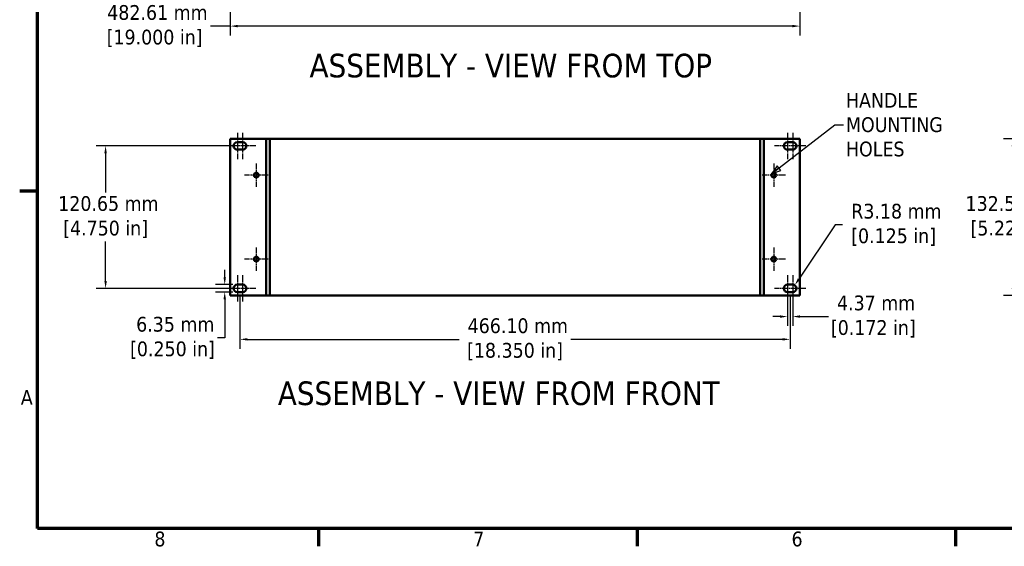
# Model space of a CAD drawing. Header units: millimetres. Extents: x 6 to 2153, y 38 to 1359.
# Tile 1 of 10: x 17 to 851, y 48 to 494. Entities that reach past the tile are written whole.
import ezdxf

# ---------------------------------------------------------------- set-up
doc = ezdxf.new("R2010")
doc.units = ezdxf.units.MM
doc.header["$LTSCALE"] = 2.5
doc.linetypes.add('CHAIN', pattern=[0.7087, 0.4724, -0.0591, 0.1181, -0.0591])
for name, color, linetype, lineweight in [('Border (ANSI)', 7, 'Continuous', 70), ('Center Mark (ANSI)', 7, 'Continuous', 25), ('Dimension (ANSI)', 7, 'Continuous', 25), ('Symbol (ANSI)', 7, 'Continuous', 25), ('Visible (ANSI)', 7, 'Continuous', 50)]:
    doc.layers.add(name, color=color, linetype=linetype, lineweight=lineweight)
doc.styles.add('Label Text (ANSI)', font='tahoma.ttf')
doc.styles.add('Note Text (ANSI)', font='tahoma.ttf')
doc.dimstyles.new('Default - mm (ANSI)', dxfattribs={"dimscale": 2.5, "dimtxt": 5, "dimasz": 2.5, "dimexe": 3.175, "dimexo": 1.6002, "dimgap": 0.8, "dimtad": 0, "dimtih": 1, "dimtoh": 1, "dimrnd": 1e-08, "dimzin": 0, "dimdsep": 46, "dimtxsty": 'Note Text (ANSI)', "dimcen": 0.09, "dimdle": 10, "dimclrd": 256, "dimclre": 256, "dimclrt": 256, "dimadec": 1, "dimazin": 0, "dimtfac": 0.6096, "dimtofl": 0, "dimtmove": 0, "dimatfit": 3, "dimldrblk": 'Filled-1', "dimfxl": 1, "dimtolj": 1, "dimtzin": 0, "dimlwd": -1, "dimlwe": -1, "dimarcsym": 0})
doc.dimstyles.new('Default - mm (ANSI)$7', dxfattribs={"dimscale": 2.5, "dimtxt": 5, "dimasz": 3, "dimexe": 3.175, "dimexo": 1.6002, "dimgap": 0.8, "dimtad": 0, "dimtih": 1, "dimtoh": 1, "dimrnd": 1e-08, "dimzin": 0, "dimdsep": 46, "dimtxsty": 'Note Text (ANSI)', "dimcen": 0.09, "dimdle": 10, "dimclrd": 256, "dimclre": 256, "dimclrt": 256, "dimadec": 1, "dimazin": 0, "dimtfac": 0.6096, "dimtofl": 0, "dimtmove": 0, "dimatfit": 3, "dimldrblk": 'Filled-1', "dimfxl": 1, "dimtolj": 1, "dimtzin": 0, "dimlwd": -1, "dimlwe": -1, "dimarcsym": 0})

# ---------------------------------------------------------------- blocks, each defined once
blk = doc.blocks.new('Borders Default Border')
at = {"layer": 'Border (ANSI)'}
for p, q in [((12.7, 139.7), (6.68, 139.7)), ((107.95, 25.4), (107.95, 19.38)), ((215.9, 25.4), (215.9, 19.38)), ((323.85, 25.4), (323.85, 19.38))]:
    blk.add_line(p, q, dxfattribs=at)
at = {"layer": 'Border (ANSI)', "flags": 128}
blk.add_lwpolyline([(12.7, 25.4), (12.7, 533.4), (850.9, 533.4), (850.9, 25.4), (12.7, 25.4)], dxfattribs=at)
at = {"layer": 'Border (ANSI)', "char_height": 5, "attachment_point": 7, "style": 'Note Text (ANSI)'}
for s, insert in [('A', (7.06, 67.35)), ('8', (52.34, 19.27)), ('7', (160.38, 19.38)), ('6', (268.28, 19.28))]:
    blk.add_mtext(s, dxfattribs=dict(at, insert=insert))
blk = doc.blocks.new('*D11')
at = {"layer": 'Defpoints', "color": 0, "transparency": 16777216}
for p in [(928.27, 393.5), (858.27, 260.92), (928.27, 260.92)]:
    blk.add_point(p, dxfattribs=at)
at = {"layer": 'Dimension (ANSI)', "transparency": 16777216}
for p, q in [((924.27, 393.5), (850.33, 393.5)), ((858.27, 387.25), (858.27, 347.93)), ((858.27, 267.17), (858.27, 306.49)), ((924.27, 260.92), (850.33, 260.92))]:
    blk.add_line(p, q, dxfattribs=at)
for points in [[(857.23, 387.25), (859.31, 387.25), (858.27, 393.5)], [(857.23, 267.17), (859.31, 267.17), (858.27, 260.92)]]:
    blk.add_solid(points, dxfattribs=at)
at = {"layer": 'Dimension (ANSI)', "transparency": 16777216, "insert": (858.27, 327.21), "char_height": 12.5, "attachment_point": 5, "style": 'Note Text (ANSI)'}
blk.add_mtext('\\A1; 132.59 mm\\P[5.220 in]', dxfattribs=at)
blk = doc.blocks.new('Filled-1')
at = {"color": 0}
for p, q in [((0, 0), (-1, 0.33)), ((-1, 0.33), (-1, -0.33)), ((-1, 0), (0, 0)), ((-1, -0.33), (0, 0))]:
    blk.add_line(p, q, dxfattribs=at)
at = {"color": 0, "flags": 128}
blk.add_lwpolyline([(-1, -0.33), (0, 0), (-1, 0.33), (-1, -0.33)], dxfattribs=at)
at = {"color": 0}
blk.add_solid([(-1, -0.33), (0, 0), (-1, 0.33), (-1, -0.33)], dxfattribs=at)
blk = doc.blocks.new('*D12')
at = {"layer": 'Defpoints', "color": 0, "transparency": 16777216}
for p in [(203.36, 263.72), (669.46, 263.72), (203.36, 223.72)]:
    blk.add_point(p, dxfattribs=at)
at = {"layer": 'Dimension (ANSI)', "transparency": 16777216}
for p, q in [((203.36, 259.72), (203.36, 215.78)), ((669.46, 259.72), (669.46, 215.78)), ((209.61, 223.72), (389.07, 223.72)), ((663.21, 223.72), (483.75, 223.72))]:
    blk.add_line(p, q, dxfattribs=at)
for points in [[(209.61, 224.76), (209.61, 222.68), (203.36, 223.72)], [(663.21, 224.76), (663.21, 222.68), (669.46, 223.72)]]:
    blk.add_solid(points, dxfattribs=at)
at = {"layer": 'Dimension (ANSI)', "transparency": 16777216, "insert": (436.41, 223.72), "char_height": 12.5, "attachment_point": 5, "style": 'Note Text (ANSI)'}
blk.add_mtext('\\A1; 466.10 mm\\P[18.350 in]', dxfattribs=at)
blk = doc.blocks.new('*D13')
at = {"layer": 'Defpoints', "color": 0, "transparency": 16777216}
for p in [(667.28, 266.9), (671.65, 266.9), (667.28, 243.01)]:
    blk.add_point(p, dxfattribs=at)
at = {"layer": 'Dimension (ANSI)', "transparency": 16777216}
for p, q in [((667.28, 262.89), (667.28, 235.07)), ((671.65, 262.89), (671.65, 235.07)), ((661.03, 243.01), (654.78, 243.01)), ((677.9, 243.01), (701.98, 243.01))]:
    blk.add_line(p, q, dxfattribs=at)
for points in [[(661.03, 244.05), (661.03, 241.97), (667.28, 243.01)], [(677.9, 244.05), (677.9, 241.97), (671.65, 243.01)]]:
    blk.add_solid(points, dxfattribs=at)
at = {"layer": 'Dimension (ANSI)', "transparency": 16777216, "insert": (739.98, 243.01), "char_height": 12.5, "attachment_point": 5, "style": 'Note Text (ANSI)'}
blk.add_mtext('\\A1; 4.37 mm\\P[0.172 in]', dxfattribs=at)
blk = doc.blocks.new('*D14')
at = {"layer": 'Defpoints', "color": 0, "transparency": 16777216}
for p in [(190.43, 270.07), (201.18, 270.07), (201.18, 263.72)]:
    blk.add_point(p, dxfattribs=at)
at = {"layer": 'Dimension (ANSI)', "transparency": 16777216}
for p, q in [((190.43, 276.32), (190.43, 282.57)), ((197.18, 270.07), (182.5, 270.07)), ((197.18, 263.72), (182.5, 263.72)), ((190.43, 257.47), (190.43, 224.97)), ((190.43, 224.97), (184.18, 224.97))]:
    blk.add_line(p, q, dxfattribs=at)
for points in [[(189.39, 276.32), (191.48, 276.32), (190.43, 270.07)], [(189.39, 257.47), (191.48, 257.47), (190.43, 263.72)]]:
    blk.add_solid(points, dxfattribs=at)
at = {"layer": 'Dimension (ANSI)', "transparency": 16777216, "insert": (146.18, 224.97), "char_height": 12.5, "attachment_point": 5, "style": 'Note Text (ANSI)'}
blk.add_mtext('\\A1; 6.35 mm\\P[0.250 in]', dxfattribs=at)
blk = doc.blocks.new('*D15')
at = {"layer": 'Defpoints', "color": 0, "transparency": 16777216}
for p in [(89.5, 387.55), (201.18, 387.55), (201.18, 266.9)]:
    blk.add_point(p, dxfattribs=at)
at = {"layer": 'Dimension (ANSI)', "transparency": 16777216}
for p, q in [((197.18, 387.55), (81.56, 387.55)), ((89.5, 381.3), (89.5, 347.94)), ((89.5, 273.15), (89.5, 306.5)), ((197.18, 266.9), (81.56, 266.9))]:
    blk.add_line(p, q, dxfattribs=at)
for points in [[(88.46, 381.3), (90.54, 381.3), (89.5, 387.55)], [(88.46, 273.15), (90.54, 273.15), (89.5, 266.9)]]:
    blk.add_solid(points, dxfattribs=at)
at = {"layer": 'Dimension (ANSI)', "transparency": 16777216, "insert": (89.5, 327.22), "char_height": 12.5, "attachment_point": 5, "style": 'Note Text (ANSI)'}
blk.add_mtext('\\A1; 120.65 mm\\P[4.750 in]', dxfattribs=at)
blk = doc.blocks.new('*D16')
at = {"layer": 'Defpoints', "color": 0, "transparency": 16777216}
for p in [(673.41, 269.53), (671.65, 266.9)]:
    blk.add_point(p, dxfattribs=at)
at = {"layer": 'Dimension (ANSI)', "transparency": 16777216}
for p, q in [((707.62, 320.7), (676.89, 274.73)), ((713.87, 320.7), (707.62, 320.7))]:
    blk.add_line(p, q, dxfattribs=at)
blk.add_solid([(676.02, 275.31), (677.75, 274.15), (673.41, 269.53)], dxfattribs=at)
at = {"layer": 'Dimension (ANSI)', "transparency": 16777216, "insert": (757.16, 320.7), "char_height": 12.5, "attachment_point": 5, "style": 'Note Text (ANSI)'}
blk.add_mtext('\\A1; R3.18 mm\\P[0.125 in]', dxfattribs=at)
blk = doc.blocks.new('*D18')
at = {"layer": 'Defpoints', "color": 0, "transparency": 16777216}
for p in [(195.11, 543.98), (677.72, 543.98), (195.11, 488.98)]:
    blk.add_point(p, dxfattribs=at)
at = {"layer": 'Dimension (ANSI)', "transparency": 16777216}
for p, q in [((195.11, 539.98), (195.11, 481.04)), ((677.72, 539.98), (677.72, 481.04)), ((195.11, 488.98), (178.38, 488.98)), ((671.47, 488.98), (201.36, 488.98))]:
    blk.add_line(p, q, dxfattribs=at)
for points in [[(201.36, 490.02), (201.36, 487.94), (195.11, 488.98)], [(671.47, 490.02), (671.47, 487.94), (677.72, 488.98)]]:
    blk.add_solid(points, dxfattribs=at)
at = {"layer": 'Dimension (ANSI)', "transparency": 16777216, "insert": (131.04, 488.98), "char_height": 12.5, "attachment_point": 5, "style": 'Note Text (ANSI)'}
blk.add_mtext('\\A1; 482.61 mm\\P[19.000 in]', dxfattribs=at)

msp = doc.modelspace()

# ---------------------------------------------------------------- linework, layer by layer
at = {"layer": 'Center Mark (ANSI)', "linetype": 'CHAIN', "ltscale": 4.93852}
for p, q in [((201.179, 398.658), (201.179, 376.433)), ((205.549, 398.658), (205.549, 376.433)), ((667.279, 398.658), (667.279, 376.433)), ((671.649, 398.658), (671.649, 376.433)), ((201.179, 278.008), (201.179, 255.783)), ((205.549, 278.008), (205.549, 255.783)), ((667.279, 278.008), (667.279, 255.783)), ((671.649, 278.008), (671.649, 255.783))]:
    msp.add_line(p, q, dxfattribs=at)
at = {"layer": 'Center Mark (ANSI)', "linetype": 'CHAIN', "ltscale": 4.233003}
for p, q in [((209.116, 387.545), (190.066, 387.545)), ((216.661, 387.545), (197.611, 387.545)), ((675.216, 387.545), (656.166, 387.545)), ((682.761, 387.545), (663.711, 387.545)), ((209.116, 266.895), (190.066, 266.895)), ((216.661, 266.895), (197.611, 266.895)), ((675.216, 266.895), (656.166, 266.895)), ((682.761, 266.895), (663.711, 266.895))]:
    msp.add_line(p, q, dxfattribs=at)
at = {"layer": 'Center Mark (ANSI)', "linetype": 'CHAIN', "ltscale": 4.413615}
for p, q in [((217.207, 372.711), (217.207, 352.849)), ((655.621, 372.711), (655.621, 352.849)), ((227.138, 362.78), (207.276, 362.78)), ((665.552, 362.78), (645.69, 362.78)), ((217.207, 301.591), (217.207, 281.729)), ((655.621, 301.591), (655.621, 281.729)), ((227.138, 291.66), (207.276, 291.66)), ((665.552, 291.66), (645.69, 291.66))]:
    msp.add_line(p, q, dxfattribs=at)
at = {"layer": 'Visible (ANSI)'}
for p, q in [((195.109, 393.514), (195.109, 260.926)), ((195.109, 393.514), (224.589, 393.514)), ((225.589, 393.514), (224.589, 393.514)), ((225.589, 393.514), (225.589, 393.504)), ((225.589, 393.504), (228.764, 393.504)), ((225.589, 260.916), (225.589, 393.504)), ((228.764, 393.504), (228.764, 260.916)), ((228.764, 393.504), (644.064, 393.504)), ((228.764, 260.916), (228.764, 393.504)), ((644.064, 260.916), (644.064, 393.504)), ((644.064, 393.504), (644.064, 260.916)), ((644.064, 393.504), (647.239, 393.504)), ((647.239, 393.514), (648.239, 393.514)), ((647.239, 393.504), (647.239, 393.514)), ((647.239, 393.504), (647.239, 260.916)), ((677.719, 393.514), (648.239, 393.514)), ((677.719, 260.926), (677.719, 393.514)), ((201.179, 390.72), (205.549, 390.72)), ((205.549, 384.37), (201.179, 384.37)), ((667.279, 390.72), (671.649, 390.72)), ((671.649, 384.37), (667.279, 384.37)), ((201.179, 270.07), (205.549, 270.07)), ((667.279, 270.07), (671.649, 270.07)), ((195.109, 260.926), (224.589, 260.926)), ((205.549, 263.72), (201.179, 263.72)), ((225.589, 260.926), (224.589, 260.926)), ((228.764, 260.916), (225.589, 260.916)), ((228.764, 260.916), (644.064, 260.916)), ((647.239, 260.916), (644.064, 260.916)), ((647.239, 260.926), (648.239, 260.926)), ((677.719, 260.926), (648.239, 260.926)), ((671.649, 263.72), (667.279, 263.72))]:
    msp.add_line(p, q, dxfattribs=at)
for centre in [(217.207, 362.78), (655.621, 362.78), (217.207, 291.66), (655.621, 291.66)]:
    msp.add_circle(centre, 1.994, dxfattribs=at)
for centre, start, end in [((201.179, 387.545), 90, 270), ((205.549, 387.545), 270, 90), ((667.279, 387.545), 90, 270), ((671.649, 387.545), 270, 90), ((201.179, 266.895), 90, 270), ((205.549, 266.895), 270, 90), ((667.279, 266.895), 90, 270), ((671.649, 266.895), 270, 90)]:
    msp.add_arc(centre, 3.175, start, end, dxfattribs=at)

# ---------------------------------------------------------------- block references
at = {"xscale": 2.5, "yscale": 2.5, "zscale": 2.5}
msp.add_blockref('Borders Default Border', (0, 0), dxfattribs=at)

# ---------------------------------------------------------------- texts
at = {"layer": 'Symbol (ANSI)', "char_height": 20, "attachment_point": 7, "style": 'Label Text (ANSI)'}
for s, insert in [('ASSEMBLY - VIEW FROM TOP', (262.286, 445.172)), ('ASSEMBLY - VIEW FROM FRONT', (235.406, 167.671))]:
    msp.add_mtext(s, dxfattribs=dict(at, insert=insert))
at = {"layer": 'Symbol (ANSI)', "insert": (716.813, 405.4), "char_height": 12.5, "width": 87.57091, "attachment_point": 4, "line_spacing_factor": 0.987884, "style": 'Note Text (ANSI)'}
msp.add_mtext('{HANDLE\\PMOUNTING\\PHOLES}', dxfattribs=at)

# ---------------------------------------------------------------- dimensions: what is measured, and where the dimension line sits
at = {"layer": 'Dimension (ANSI)'}
for base, p1, p2, angle, text, override, picture, middle in [((195.109, 488.981), (677.719, 543.981), (195.109, 543.981), 180, ' <> mm\\X[19.000 in]', {"dimtih": 0, "dimtoh": 0, "dimdec": 2, "dimpost": '', "dimtp": 0, "dimtm": 0, "dimtdec": 2, "dimatfit": 2}, '*D18', (131.036, 488.981)), ((858.27, 260.916), (928.27, 393.504), (928.27, 260.916), 90, ' <> mm\\X[5.220 in]', {"dimdec": 2, "dimpost": '', "dimtp": 0, "dimtm": 0, "dimtdec": 2, "dimatfit": 1}, '*D11', (858.27, 327.21)), ((89.5, 387.545), (201.179, 266.895), (201.179, 387.545), 90, ' <> mm\\X[4.750 in]', {"dimdec": 2, "dimpost": '', "dimtp": 0, "dimtm": 0, "dimtdec": 2, "dimatfit": 1}, '*D15', (89.5, 327.22)), ((667.279, 243.012), (671.649, 266.895), (667.279, 266.895), 180, ' <> mm\\X[0.172 in]', {"dimtih": 0, "dimtoh": 0, "dimdec": 2, "dimpost": '', "dimtp": 0, "dimtm": 0, "dimtdec": 2, "dimatfit": 1}, '*D13', (739.982, 243.012)), ((190.435, 270.07), (201.179, 263.72), (201.179, 270.07), 90, ' <> mm\\X[0.250 in]', {"dimdec": 2, "dimpost": '', "dimtp": 0, "dimtm": 0, "dimtdec": 2, "dimatfit": 1}, '*D14', (146.179, 224.971)), ((203.364, 223.72), (669.464, 263.72), (203.364, 263.72), 180, ' <> mm\\X[18.350 in]', {"dimtih": 0, "dimtoh": 0, "dimdec": 2, "dimpost": '', "dimtp": 0, "dimtm": 0, "dimtdec": 2, "dimatfit": 1}, '*D12', (436.414, 223.72))]:
    dim = msp.add_linear_dim(base=base, p1=p1, p2=p2, angle=angle, text=text, dimstyle='Default - mm (ANSI)', override=override, dxfattribs=at)
    dim.commit()
    dim.dimension.update_dxf_attribs({"geometry": picture, "text_midpoint": middle, "dimtype": 160})
dim = msp.add_radius_dim(center=(671.649, 266.895), mpoint=(673.413, 269.535), text=' <> mm\\X[0.125 in]', dimstyle='Default - mm (ANSI)', override={"dimdec": 2, "dimpost": '', "dimcen": 0, "dimtp": 0, "dimtm": 0, "dimtdec": 2}, dxfattribs=at)
dim.commit()
dim.dimension.update_dxf_attribs({"geometry": '*D16', "text_midpoint": (757.156, 320.698), "dimtype": 164})

# ---------------------------------------------------------------- leaders
at = {"layer": 'Symbol (ANSI)', "annotation_type": 0, "has_hookline": 1, "hookline_direction": 0, "text_width": 85.477}
msp.add_leader([(654.092, 364.059), (707.313, 405.4), (714.813, 405.4)], dimstyle='Default - mm (ANSI)$7', override={"dimtad": 0}, dxfattribs=at)

doc.saveas('drawing.dxf')
